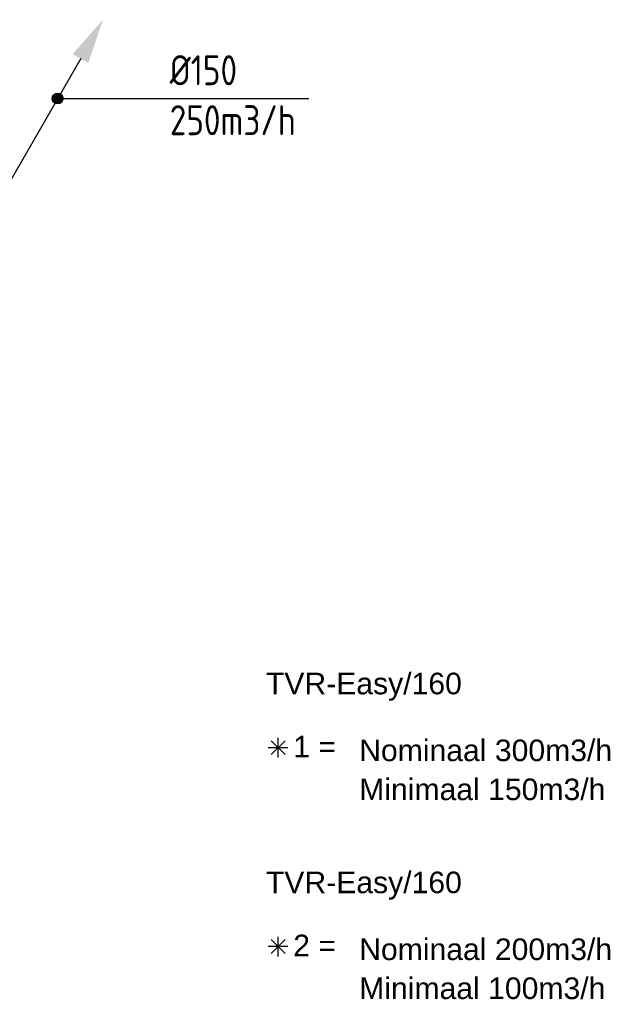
# Model space of a CAD drawing. Extents: x -132501 to 411300, y -42818 to 427495.
# Tile 100 of 256: x 42799 to 45301, y 16927 to 21033. Entities that reach past the tile are written whole.
import ezdxf

# ---------------------------------------------------------------- set-up
doc = ezdxf.new("R2010")
doc.units = 0
doc.header["$LTSCALE"] = 50
doc.layers.get('0').update_dxf_attribs({"linetype": 'CONTINUOUS'})
for name, color, linetype in [('54GA', 3, 'CONTINUOUS'), ('57LB', 6, 'CONTINUOUS'), ('WL570---_TOEVOER', 3, 'CONTINUOUS'), ('WM570---_RETOUR', 1, 'CONTINUOUS')]:
    doc.layers.add(name, color=color, linetype=linetype)
doc.styles.add('BURO-018', font='ARIAL.TTF', dxfattribs={"height": 63})
doc.styles.add('ISO25', font='ISO', dxfattribs={"width": 0.9, "height": 125})

# ---------------------------------------------------------------- blocks, each defined once
blk = doc.blocks.new('CIRC1MM')
at = {"color": 2, "linetype": 'Continuous'}
for p, q in [((-0.5, 0), (0.5, 0)), ((-0.49, 0.1), (0.49, 0.1)), ((-0.458, 0.2), (0.458, 0.2)), ((-0.4, 0.3), (0.4, 0.3)), ((-0.3, 0.4), (0.3, 0.4)), ((-0.49, -0.1), (0.49, -0.1)), ((-0.458, -0.2), (0.458, -0.2)), ((-0.4, -0.3), (0.4, -0.3)), ((-0.3, -0.4), (0.3, -0.4))]:
    blk.add_line(p, q, dxfattribs=at)
blk.add_circle((0, 0), 0.5, dxfattribs=at)
blk = doc.blocks.new('PGA')
at = {"layer": '54GA', "color": 2, "linetype": 'Continuous'}
blk.add_line((-85.9, -152.8), (-445.3, -775.2), dxfattribs=at)
blk.add_solid([(-109, -141), (-65.7, -166), (-24.9, -45.3)], dxfattribs=at)

msp = doc.modelspace()

# ---------------------------------------------------------------- linework, layer by layer
at = {"layer": '57LB', "color": 1, "linetype": 'Continuous'}
msp.add_line((42957.7024, 20703.8096), (44005.4132, 20703.8096), dxfattribs=at)
at = {"layer": 'WL570---_TOEVOER'}
for p, q in [((43906.3859, 17967.8919), (43848.4097, 18025.8681)), ((43906.3859, 18025.8681), (43848.4097, 17967.8919)), ((43877.3978, 17955.8846), (43877.3978, 18037.8753)), ((43918.3932, 17996.88), (43836.4025, 17996.88)), ((43877.3978, 17126.4668), (43877.3978, 17208.4575)), ((43918.3932, 17167.4622), (43836.4025, 17167.4622)), ((43906.3859, 17138.4741), (43848.4097, 17196.4503)), ((43906.3859, 17196.4503), (43848.4097, 17138.4741))]:
    msp.add_line(p, q, dxfattribs=at)

# ---------------------------------------------------------------- block references
at = {"layer": '57LB', "linetype": 'Continuous'}
for name, p, xscale, yscale, zscale in [('PGA', (43183.9332, 21100.5458), 1.5, 1.5, 1.5), ('CIRC1MM', (42957.7024, 20703.8096), 45, 45, 45)]:
    msp.add_blockref(name, p, dxfattribs=dict(at, xscale=xscale, yscale=yscale, zscale=zscale))

# ---------------------------------------------------------------- texts
at = {"layer": '57LB', "color": 2, "linetype": 'Continuous', "style": 'ISO25', "width": 0.9}
for s, p in [('%%C150', (43425.4304, 20759.3781)), ('250m3/h', (43425.4304, 20551.0448))]:
    msp.add_text(s, height=125, dxfattribs=at).set_placement(p)
at = {"layer": 'WM570---_RETOUR', "style": 'BURO-018'}
for s, p in [('TVR-Easy/160', (43826.6516, 18219.5546)), ('1 =', (43940.6653, 17956.5247)), ('Nominaal 300m3/h', (44215.8096, 17940.7225)), ('Minimaal 150m3/h', (44215.8096, 17778.0978)), ('TVR-Easy/160', (43826.6516, 17390.1368)), ('2 =', (43940.6653, 17127.1069)), ('Nominaal 200m3/h', (44215.8096, 17111.3047)), ('Minimaal 100m3/h', (44215.8096, 16948.68))]:
    msp.add_text(s, height=90, dxfattribs=at).set_placement(p)

doc.saveas('drawing.dxf')
